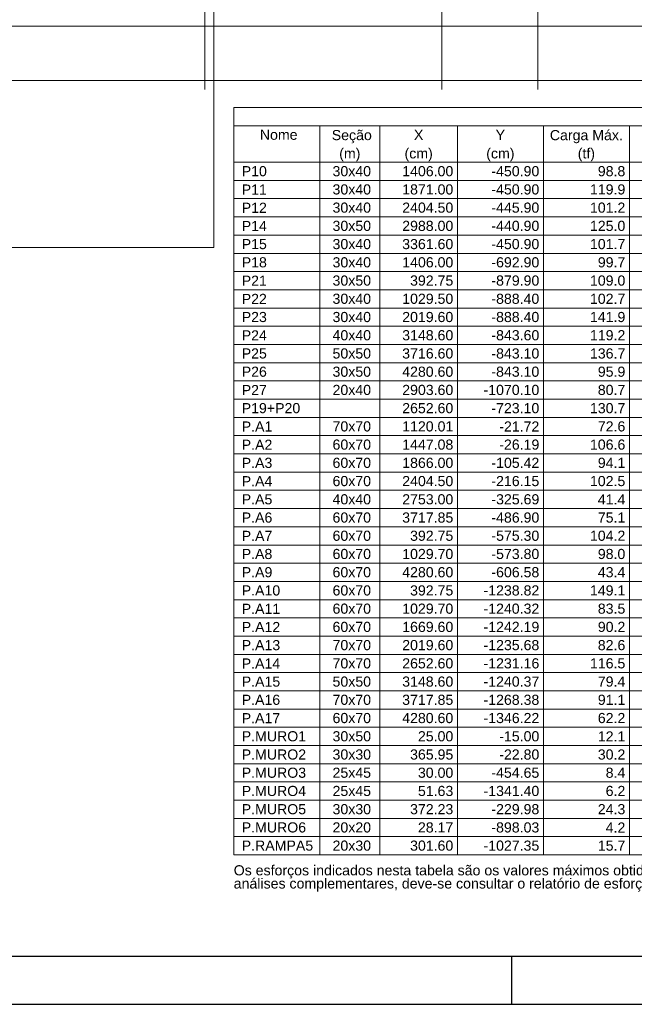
# Model space of a CAD drawing. Header units: millimetres. Extents: x 10 to 1250, y -62 to 528.
# Tile 40 of 256: x 60 to 72, y 4 to 24. Entities that reach past the tile are written whole.
import ezdxf

# ---------------------------------------------------------------- set-up
doc = ezdxf.new("R2010")
doc.units = ezdxf.units.MM
doc.header["$LTSCALE"] = 0.05
for name, color, linetype, lineweight in [('A-DETL-THIN', 151, 'Continuous', 18), ('LC-Eixos', 160, 'Continuous', 5), ('LC-Tabelas', 7, 'Continuous', 5), ('LC-Textos das tabelas', 5, 'Continuous', 5)]:
    doc.layers.add(name, color=color, linetype=linetype, lineweight=lineweight)
doc.layers.add('FOLHA_PADRÃO', color=7, linetype='Continuous')
doc.styles.add('Arial', font='arial.ttf')

# ---------------------------------------------------------------- blocks, each defined once
blk = doc.blocks.new('A1EST. 1500')
at = {"layer": 'FOLHA_PADRÃO', "color": 1, "linetype": 'Continuous'}
for p, q in [((59.5, 0), (59.5, 1)), ((0, 0), (150.008, 0))]:
    blk.add_line(p, q, dxfattribs=at)
at = {"layer": 'FOLHA_PADRÃO', "color": 6, "linetype": 'Continuous'}
blk.add_lwpolyline([(149, 58.4), (149, 1), (1, 1), (1, 58.4), (149, 58.4)], dxfattribs=at)
blk = doc.blocks.new('001')
at = {"layer": 'A-DETL-THIN', "color": 254}
for p, q in [((-4.896, -4.44), (-4.896, -0.24)), ((-28.553, -4.44), (-4.896, -4.44))]:
    blk.add_line(p, q, dxfattribs=at)

msp = doc.modelspace()

# ---------------------------------------------------------------- linework, layer by layer
at = {"layer": 'LC-Eixos'}
for p, q in [((63.3939, 57.649), (63.3939, 23.0158)), ((68.3559, 57.649), (68.3559, 23.0158)), ((70.3639, 57.649), (70.3639, 23.0158)), ((11.8229, 24.3365), (131.5774, 24.3365)), ((11.8229, 23.1994), (131.5774, 23.1994))]:
    msp.add_line(p, q, dxfattribs=at)
at = {"layer": 'LC-Tabelas'}
for points in [[(63.9981, 22.2548), (63.9981, 22.636), (86.2017, 22.636), (86.2017, 22.2548), (63.9981, 22.2548)], [(63.9981, 21.4923), (63.9981, 22.2548), (65.7984, 22.2548), (65.7984, 21.4923), (63.9981, 21.4923)], [(65.7984, 21.4923), (65.7984, 22.2548), (67.0586, 22.2548), (67.0586, 21.4923), (65.7984, 21.4923)], [(67.0586, 21.4923), (67.0586, 22.2548), (68.6789, 22.2548), (68.6789, 21.4923), (67.0586, 21.4923)], [(68.6789, 21.4923), (68.6789, 22.2548), (70.4792, 22.2548), (70.4792, 21.4923), (68.6789, 21.4923)], [(70.4792, 21.4923), (70.4792, 22.2548), (72.2795, 22.2548), (72.2795, 21.4923), (70.4792, 21.4923)], [(72.2795, 21.4923), (72.2795, 22.2548), (74.0798, 22.2548), (74.0798, 21.4923), (72.2795, 21.4923)], [(63.9981, 21.111), (63.9981, 21.4923), (65.7984, 21.4923), (65.7984, 21.111), (63.9981, 21.111)], [(65.7984, 21.111), (65.7984, 21.4923), (67.0586, 21.4923), (67.0586, 21.111), (65.7984, 21.111)], [(67.0586, 21.111), (67.0586, 21.4923), (68.6789, 21.4923), (68.6789, 21.111), (67.0586, 21.111)], [(68.6789, 21.111), (68.6789, 21.4923), (70.4792, 21.4923), (70.4792, 21.111), (68.6789, 21.111)], [(70.4792, 21.111), (70.4792, 21.4923), (72.2795, 21.4923), (72.2795, 21.111), (70.4792, 21.111)], [(72.2795, 21.111), (72.2795, 21.4923), (74.0798, 21.4923), (74.0798, 21.111), (72.2795, 21.111)], [(63.9981, 20.7298), (63.9981, 21.111), (65.7984, 21.111), (65.7984, 20.7298), (63.9981, 20.7298)], [(65.7984, 20.7298), (65.7984, 21.111), (67.0586, 21.111), (67.0586, 20.7298), (65.7984, 20.7298)], [(67.0586, 20.7298), (67.0586, 21.111), (68.6789, 21.111), (68.6789, 20.7298), (67.0586, 20.7298)], [(68.6789, 20.7298), (68.6789, 21.111), (70.4792, 21.111), (70.4792, 20.7298), (68.6789, 20.7298)], [(70.4792, 20.7298), (70.4792, 21.111), (72.2795, 21.111), (72.2795, 20.7298), (70.4792, 20.7298)], [(72.2795, 20.7298), (72.2795, 21.111), (74.0798, 21.111), (74.0798, 20.7298), (72.2795, 20.7298)], [(63.9981, 20.3486), (63.9981, 20.7298), (65.7984, 20.7298), (65.7984, 20.3486), (63.9981, 20.3486)], [(65.7984, 20.3486), (65.7984, 20.7298), (67.0586, 20.7298), (67.0586, 20.3486), (65.7984, 20.3486)], [(67.0586, 20.3486), (67.0586, 20.7298), (68.6789, 20.7298), (68.6789, 20.3486), (67.0586, 20.3486)], [(68.6789, 20.3486), (68.6789, 20.7298), (70.4792, 20.7298), (70.4792, 20.3486), (68.6789, 20.3486)], [(70.4792, 20.3486), (70.4792, 20.7298), (72.2795, 20.7298), (72.2795, 20.3486), (70.4792, 20.3486)], [(72.2795, 20.3486), (72.2795, 20.7298), (74.0798, 20.7298), (74.0798, 20.3486), (72.2795, 20.3486)], [(63.9981, 19.9673), (63.9981, 20.3486), (65.7984, 20.3486), (65.7984, 19.9673), (63.9981, 19.9673)], [(65.7984, 19.9673), (65.7984, 20.3486), (67.0586, 20.3486), (67.0586, 19.9673), (65.7984, 19.9673)], [(67.0586, 19.9673), (67.0586, 20.3486), (68.6789, 20.3486), (68.6789, 19.9673), (67.0586, 19.9673)], [(68.6789, 19.9673), (68.6789, 20.3486), (70.4792, 20.3486), (70.4792, 19.9673), (68.6789, 19.9673)], [(70.4792, 19.9673), (70.4792, 20.3486), (72.2795, 20.3486), (72.2795, 19.9673), (70.4792, 19.9673)], [(72.2795, 19.9673), (72.2795, 20.3486), (74.0798, 20.3486), (74.0798, 19.9673), (72.2795, 19.9673)], [(63.9981, 19.5861), (63.9981, 19.9673), (65.7984, 19.9673), (65.7984, 19.5861), (63.9981, 19.5861)], [(65.7984, 19.5861), (65.7984, 19.9673), (67.0586, 19.9673), (67.0586, 19.5861), (65.7984, 19.5861)], [(67.0586, 19.5861), (67.0586, 19.9673), (68.6789, 19.9673), (68.6789, 19.5861), (67.0586, 19.5861)], [(68.6789, 19.5861), (68.6789, 19.9673), (70.4792, 19.9673), (70.4792, 19.5861), (68.6789, 19.5861)], [(70.4792, 19.5861), (70.4792, 19.9673), (72.2795, 19.9673), (72.2795, 19.5861), (70.4792, 19.5861)], [(72.2795, 19.5861), (72.2795, 19.9673), (74.0798, 19.9673), (74.0798, 19.5861), (72.2795, 19.5861)], [(63.9981, 19.2048), (63.9981, 19.5861), (65.7984, 19.5861), (65.7984, 19.2048), (63.9981, 19.2048)], [(65.7984, 19.2048), (65.7984, 19.5861), (67.0586, 19.5861), (67.0586, 19.2048), (65.7984, 19.2048)], [(67.0586, 19.2048), (67.0586, 19.5861), (68.6789, 19.5861), (68.6789, 19.2048), (67.0586, 19.2048)], [(68.6789, 19.2048), (68.6789, 19.5861), (70.4792, 19.5861), (70.4792, 19.2048), (68.6789, 19.2048)], [(70.4792, 19.2048), (70.4792, 19.5861), (72.2795, 19.5861), (72.2795, 19.2048), (70.4792, 19.2048)], [(72.2795, 19.2048), (72.2795, 19.5861), (74.0798, 19.5861), (74.0798, 19.2048), (72.2795, 19.2048)], [(63.9981, 18.8236), (63.9981, 19.2048), (65.7984, 19.2048), (65.7984, 18.8236), (63.9981, 18.8236)], [(65.7984, 18.8236), (65.7984, 19.2048), (67.0586, 19.2048), (67.0586, 18.8236), (65.7984, 18.8236)], [(67.0586, 18.8236), (67.0586, 19.2048), (68.6789, 19.2048), (68.6789, 18.8236), (67.0586, 18.8236)], [(68.6789, 18.8236), (68.6789, 19.2048), (70.4792, 19.2048), (70.4792, 18.8236), (68.6789, 18.8236)], [(70.4792, 18.8236), (70.4792, 19.2048), (72.2795, 19.2048), (72.2795, 18.8236), (70.4792, 18.8236)], [(72.2795, 18.8236), (72.2795, 19.2048), (74.0798, 19.2048), (74.0798, 18.8236), (72.2795, 18.8236)], [(63.9981, 18.4424), (63.9981, 18.8236), (65.7984, 18.8236), (65.7984, 18.4424), (63.9981, 18.4424)], [(65.7984, 18.4424), (65.7984, 18.8236), (67.0586, 18.8236), (67.0586, 18.4424), (65.7984, 18.4424)], [(67.0586, 18.4424), (67.0586, 18.8236), (68.6789, 18.8236), (68.6789, 18.4424), (67.0586, 18.4424)], [(68.6789, 18.4424), (68.6789, 18.8236), (70.4792, 18.8236), (70.4792, 18.4424), (68.6789, 18.4424)], [(70.4792, 18.4424), (70.4792, 18.8236), (72.2795, 18.8236), (72.2795, 18.4424), (70.4792, 18.4424)], [(72.2795, 18.4424), (72.2795, 18.8236), (74.0798, 18.8236), (74.0798, 18.4424), (72.2795, 18.4424)], [(63.9981, 18.0611), (63.9981, 18.4424), (65.7984, 18.4424), (65.7984, 18.0611), (63.9981, 18.0611)], [(65.7984, 18.0611), (65.7984, 18.4424), (67.0586, 18.4424), (67.0586, 18.0611), (65.7984, 18.0611)], [(67.0586, 18.0611), (67.0586, 18.4424), (68.6789, 18.4424), (68.6789, 18.0611), (67.0586, 18.0611)], [(68.6789, 18.0611), (68.6789, 18.4424), (70.4792, 18.4424), (70.4792, 18.0611), (68.6789, 18.0611)], [(70.4792, 18.0611), (70.4792, 18.4424), (72.2795, 18.4424), (72.2795, 18.0611), (70.4792, 18.0611)], [(72.2795, 18.0611), (72.2795, 18.4424), (74.0798, 18.4424), (74.0798, 18.0611), (72.2795, 18.0611)], [(63.9981, 17.6799), (63.9981, 18.0611), (65.7984, 18.0611), (65.7984, 17.6799), (63.9981, 17.6799)], [(65.7984, 17.6799), (65.7984, 18.0611), (67.0586, 18.0611), (67.0586, 17.6799), (65.7984, 17.6799)], [(67.0586, 17.6799), (67.0586, 18.0611), (68.6789, 18.0611), (68.6789, 17.6799), (67.0586, 17.6799)], [(68.6789, 17.6799), (68.6789, 18.0611), (70.4792, 18.0611), (70.4792, 17.6799), (68.6789, 17.6799)], [(70.4792, 17.6799), (70.4792, 18.0611), (72.2795, 18.0611), (72.2795, 17.6799), (70.4792, 17.6799)], [(72.2795, 17.6799), (72.2795, 18.0611), (74.0798, 18.0611), (74.0798, 17.6799), (72.2795, 17.6799)], [(63.9981, 17.2986), (63.9981, 17.6799), (65.7984, 17.6799), (65.7984, 17.2986), (63.9981, 17.2986)], [(65.7984, 17.2986), (65.7984, 17.6799), (67.0586, 17.6799), (67.0586, 17.2986), (65.7984, 17.2986)], [(67.0586, 17.2986), (67.0586, 17.6799), (68.6789, 17.6799), (68.6789, 17.2986), (67.0586, 17.2986)], [(68.6789, 17.2986), (68.6789, 17.6799), (70.4792, 17.6799), (70.4792, 17.2986), (68.6789, 17.2986)], [(70.4792, 17.2986), (70.4792, 17.6799), (72.2795, 17.6799), (72.2795, 17.2986), (70.4792, 17.2986)], [(72.2795, 17.2986), (72.2795, 17.6799), (74.0798, 17.6799), (74.0798, 17.2986), (72.2795, 17.2986)], [(63.9981, 16.9174), (63.9981, 17.2986), (65.7984, 17.2986), (65.7984, 16.9174), (63.9981, 16.9174)], [(65.7984, 16.9174), (65.7984, 17.2986), (67.0586, 17.2986), (67.0586, 16.9174), (65.7984, 16.9174)], [(67.0586, 16.9174), (67.0586, 17.2986), (68.6789, 17.2986), (68.6789, 16.9174), (67.0586, 16.9174)], [(68.6789, 16.9174), (68.6789, 17.2986), (70.4792, 17.2986), (70.4792, 16.9174), (68.6789, 16.9174)], [(70.4792, 16.9174), (70.4792, 17.2986), (72.2795, 17.2986), (72.2795, 16.9174), (70.4792, 16.9174)], [(72.2795, 16.9174), (72.2795, 17.2986), (74.0798, 17.2986), (74.0798, 16.9174), (72.2795, 16.9174)], [(63.9981, 16.5362), (63.9981, 16.9174), (65.7984, 16.9174), (65.7984, 16.5362), (63.9981, 16.5362)], [(65.7984, 16.5362), (65.7984, 16.9174), (67.0586, 16.9174), (67.0586, 16.5362), (65.7984, 16.5362)], [(67.0586, 16.5362), (67.0586, 16.9174), (68.6789, 16.9174), (68.6789, 16.5362), (67.0586, 16.5362)], [(68.6789, 16.5362), (68.6789, 16.9174), (70.4792, 16.9174), (70.4792, 16.5362), (68.6789, 16.5362)], [(70.4792, 16.5362), (70.4792, 16.9174), (72.2795, 16.9174), (72.2795, 16.5362), (70.4792, 16.5362)], [(72.2795, 16.5362), (72.2795, 16.9174), (74.0798, 16.9174), (74.0798, 16.5362), (72.2795, 16.5362)], [(63.9981, 16.1549), (63.9981, 16.5362), (65.7984, 16.5362), (65.7984, 16.1549), (63.9981, 16.1549)], [(65.7984, 16.1549), (65.7984, 16.5362), (67.0586, 16.5362), (67.0586, 16.1549), (65.7984, 16.1549)], [(67.0586, 16.1549), (67.0586, 16.5362), (68.6789, 16.5362), (68.6789, 16.1549), (67.0586, 16.1549)], [(68.6789, 16.1549), (68.6789, 16.5362), (70.4792, 16.5362), (70.4792, 16.1549), (68.6789, 16.1549)], [(70.4792, 16.1549), (70.4792, 16.5362), (72.2795, 16.5362), (72.2795, 16.1549), (70.4792, 16.1549)], [(72.2795, 16.1549), (72.2795, 16.5362), (74.0798, 16.5362), (74.0798, 16.1549), (72.2795, 16.1549)], [(63.9981, 15.7737), (63.9981, 16.1549), (65.7984, 16.1549), (65.7984, 15.7737), (63.9981, 15.7737)], [(65.7984, 15.7737), (65.7984, 16.1549), (67.0586, 16.1549), (67.0586, 15.7737), (65.7984, 15.7737)], [(67.0586, 15.7737), (67.0586, 16.1549), (68.6789, 16.1549), (68.6789, 15.7737), (67.0586, 15.7737)], [(68.6789, 15.7737), (68.6789, 16.1549), (70.4792, 16.1549), (70.4792, 15.7737), (68.6789, 15.7737)], [(70.4792, 15.7737), (70.4792, 16.1549), (72.2795, 16.1549), (72.2795, 15.7737), (70.4792, 15.7737)], [(72.2795, 15.7737), (72.2795, 16.1549), (74.0798, 16.1549), (74.0798, 15.7737), (72.2795, 15.7737)], [(63.9981, 15.3924), (63.9981, 15.7737), (65.7984, 15.7737), (65.7984, 15.3924), (63.9981, 15.3924)], [(65.7984, 15.3924), (65.7984, 15.7737), (67.0586, 15.7737), (67.0586, 15.3924), (65.7984, 15.3924)], [(67.0586, 15.3924), (67.0586, 15.7737), (68.6789, 15.7737), (68.6789, 15.3924), (67.0586, 15.3924)], [(68.6789, 15.3924), (68.6789, 15.7737), (70.4792, 15.7737), (70.4792, 15.3924), (68.6789, 15.3924)], [(70.4792, 15.3924), (70.4792, 15.7737), (72.2795, 15.7737), (72.2795, 15.3924), (70.4792, 15.3924)], [(72.2795, 15.3924), (72.2795, 15.7737), (74.0798, 15.7737), (74.0798, 15.3924), (72.2795, 15.3924)], [(63.9981, 15.0112), (63.9981, 15.3924), (65.7984, 15.3924), (65.7984, 15.0112), (63.9981, 15.0112)], [(65.7984, 15.0112), (65.7984, 15.3924), (67.0586, 15.3924), (67.0586, 15.0112), (65.7984, 15.0112)], [(67.0586, 15.0112), (67.0586, 15.3924), (68.6789, 15.3924), (68.6789, 15.0112), (67.0586, 15.0112)], [(68.6789, 15.0112), (68.6789, 15.3924), (70.4792, 15.3924), (70.4792, 15.0112), (68.6789, 15.0112)], [(70.4792, 15.0112), (70.4792, 15.3924), (72.2795, 15.3924), (72.2795, 15.0112), (70.4792, 15.0112)], [(72.2795, 15.0112), (72.2795, 15.3924), (74.0798, 15.3924), (74.0798, 15.0112), (72.2795, 15.0112)], [(63.9981, 14.63), (63.9981, 15.0112), (65.7984, 15.0112), (65.7984, 14.63), (63.9981, 14.63)], [(65.7984, 14.63), (65.7984, 15.0112), (67.0586, 15.0112), (67.0586, 14.63), (65.7984, 14.63)], [(67.0586, 14.63), (67.0586, 15.0112), (68.6789, 15.0112), (68.6789, 14.63), (67.0586, 14.63)], [(68.6789, 14.63), (68.6789, 15.0112), (70.4792, 15.0112), (70.4792, 14.63), (68.6789, 14.63)], [(70.4792, 14.63), (70.4792, 15.0112), (72.2795, 15.0112), (72.2795, 14.63), (70.4792, 14.63)], [(72.2795, 14.63), (72.2795, 15.0112), (74.0798, 15.0112), (74.0798, 14.63), (72.2795, 14.63)], [(63.9981, 14.2487), (63.9981, 14.63), (65.7984, 14.63), (65.7984, 14.2487), (63.9981, 14.2487)], [(65.7984, 14.2487), (65.7984, 14.63), (67.0586, 14.63), (67.0586, 14.2487), (65.7984, 14.2487)], [(67.0586, 14.2487), (67.0586, 14.63), (68.6789, 14.63), (68.6789, 14.2487), (67.0586, 14.2487)], [(68.6789, 14.2487), (68.6789, 14.63), (70.4792, 14.63), (70.4792, 14.2487), (68.6789, 14.2487)], [(70.4792, 14.2487), (70.4792, 14.63), (72.2795, 14.63), (72.2795, 14.2487), (70.4792, 14.2487)], [(72.2795, 14.2487), (72.2795, 14.63), (74.0798, 14.63), (74.0798, 14.2487), (72.2795, 14.2487)], [(63.9981, 13.8675), (63.9981, 14.2487), (65.7984, 14.2487), (65.7984, 13.8675), (63.9981, 13.8675)], [(65.7984, 13.8675), (65.7984, 14.2487), (67.0586, 14.2487), (67.0586, 13.8675), (65.7984, 13.8675)], [(67.0586, 13.8675), (67.0586, 14.2487), (68.6789, 14.2487), (68.6789, 13.8675), (67.0586, 13.8675)], [(68.6789, 13.8675), (68.6789, 14.2487), (70.4792, 14.2487), (70.4792, 13.8675), (68.6789, 13.8675)], [(70.4792, 13.8675), (70.4792, 14.2487), (72.2795, 14.2487), (72.2795, 13.8675), (70.4792, 13.8675)], [(72.2795, 13.8675), (72.2795, 14.2487), (74.0798, 14.2487), (74.0798, 13.8675), (72.2795, 13.8675)], [(63.9981, 13.4862), (63.9981, 13.8675), (65.7984, 13.8675), (65.7984, 13.4862), (63.9981, 13.4862)], [(65.7984, 13.4862), (65.7984, 13.8675), (67.0586, 13.8675), (67.0586, 13.4862), (65.7984, 13.4862)], [(67.0586, 13.4862), (67.0586, 13.8675), (68.6789, 13.8675), (68.6789, 13.4862), (67.0586, 13.4862)], [(68.6789, 13.4862), (68.6789, 13.8675), (70.4792, 13.8675), (70.4792, 13.4862), (68.6789, 13.4862)], [(70.4792, 13.4862), (70.4792, 13.8675), (72.2795, 13.8675), (72.2795, 13.4862), (70.4792, 13.4862)], [(72.2795, 13.4862), (72.2795, 13.8675), (74.0798, 13.8675), (74.0798, 13.4862), (72.2795, 13.4862)], [(63.9981, 13.105), (63.9981, 13.4862), (65.7984, 13.4862), (65.7984, 13.105), (63.9981, 13.105)], [(65.7984, 13.105), (65.7984, 13.4862), (67.0586, 13.4862), (67.0586, 13.105), (65.7984, 13.105)], [(67.0586, 13.105), (67.0586, 13.4862), (68.6789, 13.4862), (68.6789, 13.105), (67.0586, 13.105)], [(68.6789, 13.105), (68.6789, 13.4862), (70.4792, 13.4862), (70.4792, 13.105), (68.6789, 13.105)], [(70.4792, 13.105), (70.4792, 13.4862), (72.2795, 13.4862), (72.2795, 13.105), (70.4792, 13.105)], [(72.2795, 13.105), (72.2795, 13.4862), (74.0798, 13.4862), (74.0798, 13.105), (72.2795, 13.105)], [(63.9981, 12.7238), (63.9981, 13.105), (65.7984, 13.105), (65.7984, 12.7238), (63.9981, 12.7238)], [(65.7984, 12.7238), (65.7984, 13.105), (67.0586, 13.105), (67.0586, 12.7238), (65.7984, 12.7238)], [(67.0586, 12.7238), (67.0586, 13.105), (68.6789, 13.105), (68.6789, 12.7238), (67.0586, 12.7238)], [(68.6789, 12.7238), (68.6789, 13.105), (70.4792, 13.105), (70.4792, 12.7238), (68.6789, 12.7238)], [(70.4792, 12.7238), (70.4792, 13.105), (72.2795, 13.105), (72.2795, 12.7238), (70.4792, 12.7238)], [(72.2795, 12.7238), (72.2795, 13.105), (74.0798, 13.105), (74.0798, 12.7238), (72.2795, 12.7238)], [(63.9981, 12.3425), (63.9981, 12.7238), (65.7984, 12.7238), (65.7984, 12.3425), (63.9981, 12.3425)], [(65.7984, 12.3425), (65.7984, 12.7238), (67.0586, 12.7238), (67.0586, 12.3425), (65.7984, 12.3425)], [(67.0586, 12.3425), (67.0586, 12.7238), (68.6789, 12.7238), (68.6789, 12.3425), (67.0586, 12.3425)], [(68.6789, 12.3425), (68.6789, 12.7238), (70.4792, 12.7238), (70.4792, 12.3425), (68.6789, 12.3425)], [(70.4792, 12.3425), (70.4792, 12.7238), (72.2795, 12.7238), (72.2795, 12.3425), (70.4792, 12.3425)], [(72.2795, 12.3425), (72.2795, 12.7238), (74.0798, 12.7238), (74.0798, 12.3425), (72.2795, 12.3425)], [(63.9981, 11.9613), (63.9981, 12.3425), (65.7984, 12.3425), (65.7984, 11.9613), (63.9981, 11.9613)], [(65.7984, 11.9613), (65.7984, 12.3425), (67.0586, 12.3425), (67.0586, 11.9613), (65.7984, 11.9613)], [(67.0586, 11.9613), (67.0586, 12.3425), (68.6789, 12.3425), (68.6789, 11.9613), (67.0586, 11.9613)], [(68.6789, 11.9613), (68.6789, 12.3425), (70.4792, 12.3425), (70.4792, 11.9613), (68.6789, 11.9613)], [(70.4792, 11.9613), (70.4792, 12.3425), (72.2795, 12.3425), (72.2795, 11.9613), (70.4792, 11.9613)], [(72.2795, 11.9613), (72.2795, 12.3425), (74.0798, 12.3425), (74.0798, 11.9613), (72.2795, 11.9613)], [(63.9981, 11.58), (63.9981, 11.9613), (65.7984, 11.9613), (65.7984, 11.58), (63.9981, 11.58)], [(65.7984, 11.58), (65.7984, 11.9613), (67.0586, 11.9613), (67.0586, 11.58), (65.7984, 11.58)], [(67.0586, 11.58), (67.0586, 11.9613), (68.6789, 11.9613), (68.6789, 11.58), (67.0586, 11.58)], [(68.6789, 11.58), (68.6789, 11.9613), (70.4792, 11.9613), (70.4792, 11.58), (68.6789, 11.58)], [(70.4792, 11.58), (70.4792, 11.9613), (72.2795, 11.9613), (72.2795, 11.58), (70.4792, 11.58)], [(72.2795, 11.58), (72.2795, 11.9613), (74.0798, 11.9613), (74.0798, 11.58), (72.2795, 11.58)], [(63.9981, 11.1988), (63.9981, 11.58), (65.7984, 11.58), (65.7984, 11.1988), (63.9981, 11.1988)], [(65.7984, 11.1988), (65.7984, 11.58), (67.0586, 11.58), (67.0586, 11.1988), (65.7984, 11.1988)], [(67.0586, 11.1988), (67.0586, 11.58), (68.6789, 11.58), (68.6789, 11.1988), (67.0586, 11.1988)], [(68.6789, 11.1988), (68.6789, 11.58), (70.4792, 11.58), (70.4792, 11.1988), (68.6789, 11.1988)], [(70.4792, 11.1988), (70.4792, 11.58), (72.2795, 11.58), (72.2795, 11.1988), (70.4792, 11.1988)], [(72.2795, 11.1988), (72.2795, 11.58), (74.0798, 11.58), (74.0798, 11.1988), (72.2795, 11.1988)], [(63.9981, 10.8176), (63.9981, 11.1988), (65.7984, 11.1988), (65.7984, 10.8176), (63.9981, 10.8176)], [(65.7984, 10.8176), (65.7984, 11.1988), (67.0586, 11.1988), (67.0586, 10.8176), (65.7984, 10.8176)], [(67.0586, 10.8176), (67.0586, 11.1988), (68.6789, 11.1988), (68.6789, 10.8176), (67.0586, 10.8176)], [(68.6789, 10.8176), (68.6789, 11.1988), (70.4792, 11.1988), (70.4792, 10.8176), (68.6789, 10.8176)], [(70.4792, 10.8176), (70.4792, 11.1988), (72.2795, 11.1988), (72.2795, 10.8176), (70.4792, 10.8176)], [(72.2795, 10.8176), (72.2795, 11.1988), (74.0798, 11.1988), (74.0798, 10.8176), (72.2795, 10.8176)], [(63.9981, 10.4363), (63.9981, 10.8176), (65.7984, 10.8176), (65.7984, 10.4363), (63.9981, 10.4363)], [(65.7984, 10.4363), (65.7984, 10.8176), (67.0586, 10.8176), (67.0586, 10.4363), (65.7984, 10.4363)], [(67.0586, 10.4363), (67.0586, 10.8176), (68.6789, 10.8176), (68.6789, 10.4363), (67.0586, 10.4363)], [(68.6789, 10.4363), (68.6789, 10.8176), (70.4792, 10.8176), (70.4792, 10.4363), (68.6789, 10.4363)], [(70.4792, 10.4363), (70.4792, 10.8176), (72.2795, 10.8176), (72.2795, 10.4363), (70.4792, 10.4363)], [(72.2795, 10.4363), (72.2795, 10.8176), (74.0798, 10.8176), (74.0798, 10.4363), (72.2795, 10.4363)], [(63.9981, 10.0551), (63.9981, 10.4363), (65.7984, 10.4363), (65.7984, 10.0551), (63.9981, 10.0551)], [(65.7984, 10.0551), (65.7984, 10.4363), (67.0586, 10.4363), (67.0586, 10.0551), (65.7984, 10.0551)], [(67.0586, 10.0551), (67.0586, 10.4363), (68.6789, 10.4363), (68.6789, 10.0551), (67.0586, 10.0551)], [(68.6789, 10.0551), (68.6789, 10.4363), (70.4792, 10.4363), (70.4792, 10.0551), (68.6789, 10.0551)], [(70.4792, 10.0551), (70.4792, 10.4363), (72.2795, 10.4363), (72.2795, 10.0551), (70.4792, 10.0551)], [(72.2795, 10.0551), (72.2795, 10.4363), (74.0798, 10.4363), (74.0798, 10.0551), (72.2795, 10.0551)], [(63.9981, 9.6738), (63.9981, 10.0551), (65.7984, 10.0551), (65.7984, 9.6738), (63.9981, 9.6738)], [(65.7984, 9.6738), (65.7984, 10.0551), (67.0586, 10.0551), (67.0586, 9.6738), (65.7984, 9.6738)], [(67.0586, 9.6738), (67.0586, 10.0551), (68.6789, 10.0551), (68.6789, 9.6738), (67.0586, 9.6738)], [(68.6789, 9.6738), (68.6789, 10.0551), (70.4792, 10.0551), (70.4792, 9.6738), (68.6789, 9.6738)], [(70.4792, 9.6738), (70.4792, 10.0551), (72.2795, 10.0551), (72.2795, 9.6738), (70.4792, 9.6738)], [(72.2795, 9.6738), (72.2795, 10.0551), (74.0798, 10.0551), (74.0798, 9.6738), (72.2795, 9.6738)], [(63.9981, 9.2926), (63.9981, 9.6738), (65.7984, 9.6738), (65.7984, 9.2926), (63.9981, 9.2926)], [(65.7984, 9.2926), (65.7984, 9.6738), (67.0586, 9.6738), (67.0586, 9.2926), (65.7984, 9.2926)], [(67.0586, 9.2926), (67.0586, 9.6738), (68.6789, 9.6738), (68.6789, 9.2926), (67.0586, 9.2926)], [(68.6789, 9.2926), (68.6789, 9.6738), (70.4792, 9.6738), (70.4792, 9.2926), (68.6789, 9.2926)], [(70.4792, 9.2926), (70.4792, 9.6738), (72.2795, 9.6738), (72.2795, 9.2926), (70.4792, 9.2926)], [(72.2795, 9.2926), (72.2795, 9.6738), (74.0798, 9.6738), (74.0798, 9.2926), (72.2795, 9.2926)], [(63.9981, 8.9114), (63.9981, 9.2926), (65.7984, 9.2926), (65.7984, 8.9114), (63.9981, 8.9114)], [(65.7984, 8.9114), (65.7984, 9.2926), (67.0586, 9.2926), (67.0586, 8.9114), (65.7984, 8.9114)], [(67.0586, 8.9114), (67.0586, 9.2926), (68.6789, 9.2926), (68.6789, 8.9114), (67.0586, 8.9114)], [(68.6789, 8.9114), (68.6789, 9.2926), (70.4792, 9.2926), (70.4792, 8.9114), (68.6789, 8.9114)], [(70.4792, 8.9114), (70.4792, 9.2926), (72.2795, 9.2926), (72.2795, 8.9114), (70.4792, 8.9114)], [(72.2795, 8.9114), (72.2795, 9.2926), (74.0798, 9.2926), (74.0798, 8.9114), (72.2795, 8.9114)], [(63.9981, 8.5301), (63.9981, 8.9114), (65.7984, 8.9114), (65.7984, 8.5301), (63.9981, 8.5301)], [(65.7984, 8.5301), (65.7984, 8.9114), (67.0586, 8.9114), (67.0586, 8.5301), (65.7984, 8.5301)], [(67.0586, 8.5301), (67.0586, 8.9114), (68.6789, 8.9114), (68.6789, 8.5301), (67.0586, 8.5301)], [(68.6789, 8.5301), (68.6789, 8.9114), (70.4792, 8.9114), (70.4792, 8.5301), (68.6789, 8.5301)], [(70.4792, 8.5301), (70.4792, 8.9114), (72.2795, 8.9114), (72.2795, 8.5301), (70.4792, 8.5301)], [(72.2795, 8.5301), (72.2795, 8.9114), (74.0798, 8.9114), (74.0798, 8.5301), (72.2795, 8.5301)], [(63.9981, 8.1489), (63.9981, 8.5301), (65.7984, 8.5301), (65.7984, 8.1489), (63.9981, 8.1489)], [(65.7984, 8.1489), (65.7984, 8.5301), (67.0586, 8.5301), (67.0586, 8.1489), (65.7984, 8.1489)], [(67.0586, 8.1489), (67.0586, 8.5301), (68.6789, 8.5301), (68.6789, 8.1489), (67.0586, 8.1489)], [(68.6789, 8.1489), (68.6789, 8.5301), (70.4792, 8.5301), (70.4792, 8.1489), (68.6789, 8.1489)], [(70.4792, 8.1489), (70.4792, 8.5301), (72.2795, 8.5301), (72.2795, 8.1489), (70.4792, 8.1489)], [(72.2795, 8.1489), (72.2795, 8.5301), (74.0798, 8.5301), (74.0798, 8.1489), (72.2795, 8.1489)], [(63.9981, 7.7676), (63.9981, 8.1489), (65.7984, 8.1489), (65.7984, 7.7676), (63.9981, 7.7676)], [(65.7984, 7.7676), (65.7984, 8.1489), (67.0586, 8.1489), (67.0586, 7.7676), (65.7984, 7.7676)], [(67.0586, 7.7676), (67.0586, 8.1489), (68.6789, 8.1489), (68.6789, 7.7676), (67.0586, 7.7676)], [(68.6789, 7.7676), (68.6789, 8.1489), (70.4792, 8.1489), (70.4792, 7.7676), (68.6789, 7.7676)], [(70.4792, 7.7676), (70.4792, 8.1489), (72.2795, 8.1489), (72.2795, 7.7676), (70.4792, 7.7676)], [(72.2795, 7.7676), (72.2795, 8.1489), (74.0798, 8.1489), (74.0798, 7.7676), (72.2795, 7.7676)], [(63.9981, 7.3864), (63.9981, 7.7676), (65.7984, 7.7676), (65.7984, 7.3864), (63.9981, 7.3864)], [(65.7984, 7.3864), (65.7984, 7.7676), (67.0586, 7.7676), (67.0586, 7.3864), (65.7984, 7.3864)], [(67.0586, 7.3864), (67.0586, 7.7676), (68.6789, 7.7676), (68.6789, 7.3864), (67.0586, 7.3864)], [(68.6789, 7.3864), (68.6789, 7.7676), (70.4792, 7.7676), (70.4792, 7.3864), (68.6789, 7.3864)], [(70.4792, 7.3864), (70.4792, 7.7676), (72.2795, 7.7676), (72.2795, 7.3864), (70.4792, 7.3864)], [(72.2795, 7.3864), (72.2795, 7.7676), (74.0798, 7.7676), (74.0798, 7.3864), (72.2795, 7.3864)], [(63.9981, 7.0052), (63.9981, 7.3864), (65.7984, 7.3864), (65.7984, 7.0052), (63.9981, 7.0052)], [(65.7984, 7.0052), (65.7984, 7.3864), (67.0586, 7.3864), (67.0586, 7.0052), (65.7984, 7.0052)], [(67.0586, 7.0052), (67.0586, 7.3864), (68.6789, 7.3864), (68.6789, 7.0052), (67.0586, 7.0052)], [(68.6789, 7.0052), (68.6789, 7.3864), (70.4792, 7.3864), (70.4792, 7.0052), (68.6789, 7.0052)], [(70.4792, 7.0052), (70.4792, 7.3864), (72.2795, 7.3864), (72.2795, 7.0052), (70.4792, 7.0052)], [(72.2795, 7.0052), (72.2795, 7.3864), (74.0798, 7.3864), (74.0798, 7.0052), (72.2795, 7.0052)]]:
    msp.add_lwpolyline(points, close=True, dxfattribs=at)

# ---------------------------------------------------------------- block references
msp.add_blockref('A1EST. 1500', (10.3174, 3.8801))
at = {"xscale": 2, "yscale": 2, "zscale": 2}
msp.add_blockref('001', (73.3751, 28.5877), dxfattribs=at)

# ---------------------------------------------------------------- texts
at = {"layer": 'LC-Textos das tabelas', "linetype": 'Continuous', "char_height": 0.2118, "line_spacing_factor": 0.798, "style": 'Arial'}
for s, insert, width, attachment_point in [(' Nome ', (64.8983, 21.9582), 1.912219, 8), (' Seção ', (66.4281, 21.8886), 2.011871, 8), ('X', (67.8688, 21.9582), 0.395711, 8), ('Y', (69.5791, 21.9582), 0.395711, 8), ('Carga Máx.', (71.3791, 21.8886), 3.066328, 8), ('(m)', (66.4281, 21.5076), 0.889337, 8), ('(cm)', (67.8691, 21.5076), 1.185975, 8), ('(cm)', (69.5791, 21.5076), 1.185975, 8), ('(tf)', (71.3791, 21.5076), 0.724795, 8), (' P10 ', (64.0829, 21.1958), 1.385279, 7), (' 30x40 ', (66.4285, 21.1958), 1.946112, 8), (' 1406.00 ', (68.5942, 21.1958), 2.47421, 9), (' -450.90 ', (70.3945, 21.1958), 2.341823, 9), (' 98.8 ', (72.1948, 21.1958), 1.484352, 9), (' P11 ', (64.0829, 20.8145), 1.385279, 7), (' 30x40 ', (66.4285, 20.8145), 1.946112, 8), (' 1871.00 ', (68.5942, 20.8145), 2.47421, 9), (' -450.90 ', (70.3945, 20.8145), 2.341823, 9), (' 119.9 ', (72.1948, 20.8145), 1.814305, 9), (' P12 ', (64.0829, 20.4333), 1.385279, 7), (' 30x40 ', (66.4285, 20.4333), 1.946112, 8), (' 2404.50 ', (68.5942, 20.4333), 2.47421, 9), (' -445.90 ', (70.3945, 20.4333), 2.341823, 9), (' 101.2 ', (72.1948, 20.4333), 1.814305, 9), (' P14 ', (64.0829, 20.052), 1.385279, 7), (' 30x50 ', (66.4285, 20.052), 1.946112, 8), (' 2988.00 ', (68.5942, 20.052), 2.47421, 9), (' -440.90 ', (70.3945, 20.052), 2.341823, 9), (' 125.0 ', (72.1948, 20.052), 1.814305, 9), (' P15 ', (64.0829, 19.6708), 1.385279, 7), (' 30x40 ', (66.4285, 19.6708), 1.946112, 8), (' 3361.60 ', (68.5942, 19.6708), 2.47421, 9), (' -450.90 ', (70.3945, 19.6708), 2.341823, 9), (' 101.7 ', (72.1948, 19.6708), 1.814305, 9), (' P18 ', (64.0829, 19.2896), 1.385279, 7), (' 30x40 ', (66.4285, 19.2896), 1.946112, 8), (' 1406.00 ', (68.5942, 19.2896), 2.47421, 9), (' -692.90 ', (70.3945, 19.2896), 2.341823, 9), (' 99.7 ', (72.1948, 19.2896), 1.484352, 9), (' P21 ', (64.0829, 18.9083), 1.385279, 7), (' 30x50 ', (66.4285, 18.9083), 1.946112, 8), (' 392.75 ', (68.5942, 18.9083), 2.144257, 9), (' -879.90 ', (70.3945, 18.9083), 2.341823, 9), (' 109.0 ', (72.1948, 18.9083), 1.814305, 9), (' P22 ', (64.0829, 18.5271), 1.385279, 7), (' 30x40 ', (66.4285, 18.5271), 1.946112, 8), (' 1029.50 ', (68.5942, 18.5271), 2.47421, 9), (' -888.40 ', (70.3945, 18.5271), 2.341823, 9), (' 102.7 ', (72.1948, 18.5271), 1.814305, 9), (' P23 ', (64.0829, 18.1458), 1.385279, 7), (' 30x40 ', (66.4285, 18.1458), 1.946112, 8), (' 2019.60 ', (68.5942, 18.1458), 2.47421, 9), (' -888.40 ', (70.3945, 18.1458), 2.341823, 9), (' 141.9 ', (72.1948, 18.1458), 1.814305, 9), (' P24 ', (64.0829, 17.7646), 1.385279, 7), (' 40x40 ', (66.4285, 17.7646), 1.946112, 8), (' 3148.60 ', (68.5942, 17.7646), 2.47421, 9), (' -843.60 ', (70.3945, 17.7646), 2.341823, 9), (' 119.2 ', (72.1948, 17.7646), 1.814305, 9), (' P25 ', (64.0829, 17.3834), 1.385279, 7), (' 50x50 ', (66.4285, 17.3834), 1.946112, 8), (' 3716.60 ', (68.5942, 17.3834), 2.47421, 9), (' -843.10 ', (70.3945, 17.3834), 2.341823, 9), (' 136.7 ', (72.1948, 17.3834), 1.814305, 9), (' P26 ', (64.0829, 17.0021), 1.385279, 7), (' 30x50 ', (66.4285, 17.0021), 1.946112, 8), (' 4280.60 ', (68.5942, 17.0021), 2.47421, 9), (' -843.10 ', (70.3945, 17.0021), 2.341823, 9), (' 95.9 ', (72.1948, 17.0021), 1.484352, 9), (' P27 ', (64.0829, 16.6209), 1.385279, 7), (' 20x40 ', (66.4285, 16.6209), 1.946112, 8), (' 2903.60 ', (68.5942, 16.6209), 2.47421, 9), (' -1070.10 ', (70.3945, 16.6209), 2.671776, 9), (' 80.7 ', (72.1948, 16.6209), 1.484352, 9), (' P19+P20 ', (64.0829, 16.2396), 2.78736, 7), (' 2652.60 ', (68.5942, 16.2396), 2.47421, 9), (' -723.10 ', (70.3945, 16.2396), 2.341823, 9), (' 130.7 ', (72.1948, 16.2396), 1.814305, 9), (' P.A1 ', (64.0829, 15.8584), 1.61587, 7), (' 70x70 ', (66.4285, 15.8584), 1.946112, 8), (' 1120.01 ', (68.5942, 15.8584), 2.47421, 9), (' -21.72 ', (70.3945, 15.8584), 2.011871, 9), (' 72.6 ', (72.1948, 15.8584), 1.484352, 9), (' P.A2 ', (64.0829, 15.4772), 1.61587, 7), (' 60x70 ', (66.4285, 15.4772), 1.946112, 8), (' 1447.08 ', (68.5942, 15.4772), 2.47421, 9), (' -26.19 ', (70.3945, 15.4772), 2.011871, 9), (' 106.6 ', (72.1948, 15.4772), 1.814305, 9), (' P.A3 ', (64.0829, 15.0959), 1.61587, 7), (' 60x70 ', (66.4285, 15.0959), 1.946112, 8), (' 1866.00 ', (68.5942, 15.0959), 2.47421, 9), (' -105.42 ', (70.3945, 15.0959), 2.341823, 9), (' 94.1 ', (72.1948, 15.0959), 1.484352, 9), (' P.A4 ', (64.0829, 14.7147), 1.61587, 7), (' 60x70 ', (66.4285, 14.7147), 1.946112, 8), (' 2404.50 ', (68.5942, 14.7147), 2.47421, 9), (' -216.15 ', (70.3945, 14.7147), 2.341823, 9), (' 102.5 ', (72.1948, 14.7147), 1.814305, 9), (' P.A5 ', (64.0829, 14.3334), 1.61587, 7), (' 40x40 ', (66.4285, 14.3334), 1.946112, 8), (' 2753.00 ', (68.5942, 14.3334), 2.47421, 9), (' -325.69 ', (70.3945, 14.3334), 2.341823, 9), (' 41.4 ', (72.1948, 14.3334), 1.484352, 9), (' P.A6 ', (64.0829, 13.9522), 1.61587, 7), (' 60x70 ', (66.4285, 13.9522), 1.946112, 8), (' 3717.85 ', (68.5942, 13.9522), 2.47421, 9), (' -486.90 ', (70.3945, 13.9522), 2.341823, 9), (' 75.1 ', (72.1948, 13.9522), 1.484352, 9), (' P.A7 ', (64.0829, 13.571), 1.61587, 7), (' 60x70 ', (66.4285, 13.571), 1.946112, 8), (' 392.75 ', (68.5942, 13.571), 2.144257, 9), (' -575.30 ', (70.3945, 13.571), 2.341823, 9), (' 104.2 ', (72.1948, 13.571), 1.814305, 9), (' P.A8 ', (64.0829, 13.1897), 1.61587, 7), (' 60x70 ', (66.4285, 13.1897), 1.946112, 8), (' 1029.70 ', (68.5942, 13.1897), 2.47421, 9), (' -573.80 ', (70.3945, 13.1897), 2.341823, 9), (' 98.0 ', (72.1948, 13.1897), 1.484352, 9), (' P.A9 ', (64.0829, 12.8085), 1.61587, 7), (' 60x70 ', (66.4285, 12.8085), 1.946112, 8), (' 4280.60 ', (68.5942, 12.8085), 2.47421, 9), (' -606.58 ', (70.3945, 12.8085), 2.341823, 9), (' 43.4 ', (72.1948, 12.8085), 1.484352, 9), (' P.A10 ', (64.0829, 12.4272), 1.945822, 7), (' 60x70 ', (66.4285, 12.4272), 1.946112, 8), (' 392.75 ', (68.5942, 12.4272), 2.144257, 9), (' -1238.82 ', (70.3945, 12.4272), 2.671776, 9), (' 149.1 ', (72.1948, 12.4272), 1.814305, 9), (' P.A11 ', (64.0829, 12.046), 1.945822, 7), (' 60x70 ', (66.4285, 12.046), 1.946112, 8), (' 1029.70 ', (68.5942, 12.046), 2.47421, 9), (' -1240.32 ', (70.3945, 12.046), 2.671776, 9), (' 83.5 ', (72.1948, 12.046), 1.484352, 9), (' P.A12 ', (64.0829, 11.6648), 1.945822, 7), (' 60x70 ', (66.4285, 11.6648), 1.946112, 8), (' 1669.60 ', (68.5942, 11.6648), 2.47421, 9), (' -1242.19 ', (70.3945, 11.6648), 2.671776, 9), (' 90.2 ', (72.1948, 11.6648), 1.484352, 9), (' P.A13 ', (64.0829, 11.2835), 1.945822, 7), (' 70x70 ', (66.4285, 11.2835), 1.946112, 8), (' 2019.60 ', (68.5942, 11.2835), 2.47421, 9), (' -1235.68 ', (70.3945, 11.2835), 2.671776, 9), (' 82.6 ', (72.1948, 11.2835), 1.484352, 9), (' P.A14 ', (64.0829, 10.9023), 1.945822, 7), (' 70x70 ', (66.4285, 10.9023), 1.946112, 8), (' 2652.60 ', (68.5942, 10.9023), 2.47421, 9), (' -1231.16 ', (70.3945, 10.9023), 2.671776, 9), (' 116.5 ', (72.1948, 10.9023), 1.814305, 9), (' P.A15 ', (64.0829, 10.521), 1.945822, 7), (' 50x50 ', (66.4285, 10.521), 1.946112, 8), (' 3148.60 ', (68.5942, 10.521), 2.47421, 9), (' -1240.37 ', (70.3945, 10.521), 2.671776, 9), (' 79.4 ', (72.1948, 10.521), 1.484352, 9), (' P.A16 ', (64.0829, 10.1398), 1.945822, 7), (' 70x70 ', (66.4285, 10.1398), 1.946112, 8), (' 3717.85 ', (68.5942, 10.1398), 2.47421, 9), (' -1268.38 ', (70.3945, 10.1398), 2.671776, 9), (' 91.1 ', (72.1948, 10.1398), 1.484352, 9), (' P.A17 ', (64.0829, 9.7586), 1.945822, 7), (' 60x70 ', (66.4285, 9.7586), 1.946112, 8), (' 4280.60 ', (68.5942, 9.7586), 2.47421, 9), (' -1346.22 ', (70.3945, 9.7586), 2.671776, 9), (' 62.2 ', (72.1948, 9.7586), 1.484352, 9), (' P.MURO1 ', (64.0829, 9.3773), 3.032725, 7), (' 30x50 ', (66.4285, 9.3773), 1.946112, 8), (' 25.00 ', (68.5942, 9.3773), 1.814305, 9), (' -15.00 ', (70.3945, 9.3773), 2.011871, 9), (' 12.1 ', (72.1948, 9.3773), 1.484352, 9), (' P.MURO2 ', (64.0829, 8.9961), 3.032725, 7), (' 30x30 ', (66.4285, 8.9961), 1.946112, 8), (' 365.95 ', (68.5942, 8.9961), 2.144257, 9), (' -22.80 ', (70.3945, 8.9961), 2.011871, 9), (' 30.2 ', (72.1948, 8.9961), 1.484352, 9), (' P.MURO3 ', (64.0829, 8.6148), 3.032725, 7), (' 25x45 ', (66.4285, 8.6148), 1.946112, 8), (' 30.00 ', (68.5942, 8.6148), 1.814305, 9), (' -454.65 ', (70.3945, 8.6148), 2.341823, 9), (' 8.4 ', (72.1948, 8.6148), 1.154399, 9), (' P.MURO4 ', (64.0829, 8.2336), 3.032725, 7), (' 25x45 ', (66.4285, 8.2336), 1.946112, 8), (' 51.63 ', (68.5942, 8.2336), 1.814305, 9), (' -1341.40 ', (70.3945, 8.2336), 2.671776, 9), (' 6.2 ', (72.1948, 8.2336), 1.154399, 9), (' P.MURO5 ', (64.0829, 7.8524), 3.032725, 7), (' 30x30 ', (66.4285, 7.8524), 1.946112, 8), (' 372.23 ', (68.5942, 7.8524), 2.144257, 9), (' -229.98 ', (70.3945, 7.8524), 2.341823, 9), (' 24.3 ', (72.1948, 7.8524), 1.484352, 9), (' P.MURO6 ', (64.0829, 7.4711), 3.032725, 7), (' 20x20 ', (66.4285, 7.4711), 1.946112, 8), (' 28.17 ', (68.5942, 7.4711), 1.814305, 9), (' -898.03 ', (70.3945, 7.4711), 2.341823, 9), (' 4.2 ', (72.1948, 7.4711), 1.154399, 9), (' P.RAMPA5 ', (64.0829, 7.0899), 3.329943, 7), (' 20x30 ', (66.4285, 7.0899), 1.946112, 8), (' 301.60 ', (68.5942, 7.0899), 2.144257, 9), (' -1027.35 ', (70.3945, 7.0899), 2.671776, 9), (' 15.7 ', (72.1948, 7.0899), 1.484352, 9), ('Os esforços indicados nesta tabela são os valores máximos obtidos pela envoltória de todas as combinações definidas para as fundações. Para', (63.9981, 6.5116), 37.158567, 7), ('análises complementares, deve-se consultar o relatório de esforços na fundação, que apresenta os valores calculados para cada combinação.', (63.9981, 6.2366), 36.736568, 7)]:
    msp.add_mtext(s, dxfattribs=dict(at, insert=insert, width=width, attachment_point=attachment_point))

doc.saveas('drawing.dxf')
